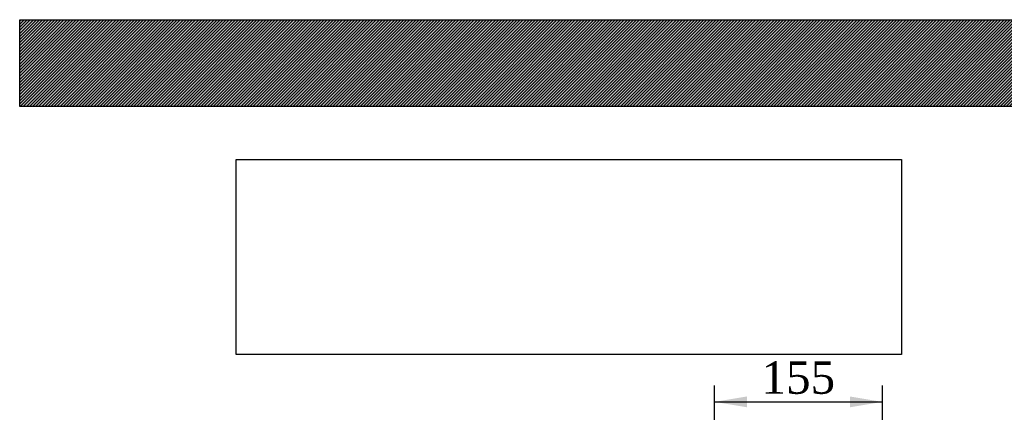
# Model space of a CAD drawing. Header units: millimetres. Extents: x 0 to 2970, y 0 to 2100.
# Tile 4 of 22: x 0 to 910, y 1738 to 2100. Entities that reach past the tile are written whole.
import ezdxf
from ezdxf.enums import TextEntityAlignment as Align

# ---------------------------------------------------------------- set-up
doc = ezdxf.new("R2010")
doc.units = ezdxf.units.MM
doc.header["$LTSCALE"] = 10
doc.layers.add('Default', color=7, linetype='Continuous')
doc.styles.add('SEACAD_Times_New_Roman', font='times.ttf')
doc.dimstyles.new('ANSImm', dxfattribs={"dimtxt": 30, "dimasz": 30, "dimexe": 15, "dimexo": 0, "dimgap": 7.5, "dimtad": 1, "dimdsep": 46, "dimtxsty": 'SEACAD_Times_New_Roman', "dimblk1": '_SE_FILLED', "dimblk2": '_SE_FILLED', "dimsah": 1, "dimcen": 15, "dimazin": 0, "dimtfac": 0.85, "dimtdec": 3, "dimtofl": 0, "dimtmove": 0, "dimatfit": 3, "dimfxl": 1, "dimarcsym": 0})
picture_1 = doc.add_image_def('image1.jpg', size_in_pixel=(4302, 1260))

# ---------------------------------------------------------------- blocks, each defined once
blk = doc.blocks.new('DMBLK28')
at = {"layer": 'Default', "linetype": 'Continuous'}
for points in [[(671.86, 1752.24), (641.86, 1747.24), (671.86, 1742.24)], [(766.86, 1752.24), (766.86, 1742.24), (796.86, 1747.24)]]:
    blk.add_hatch(color=7, dxfattribs=at).paths.add_polyline_path(points)
at = {"layer": 'Default', "color": 7, "linetype": 'Continuous'}
for p, q in [((641.86, 1360.36), (641.86, 1762.24)), ((796.86, 1675.36), (796.86, 1762.24)), ((641.86, 1747.24), (796.86, 1747.24))]:
    blk.add_line(p, q, dxfattribs=at)
at = {"layer": 'Default', "color": 7, "linetype": 'Continuous', "style": 'SEACAD_Times_New_Roman'}
blk.add_text('155', height=30, dxfattribs=at).set_placement((685.24, 1784.74), align=Align.TOP_LEFT)
blk = doc.blocks.new('_SE_FILLED')
at = {"color": 0}
blk.add_line((0, 0), (-1, 0), dxfattribs=at)
blk.add_solid([(0, 0), (-1, -0.1665), (-1, 0.1665), (0, 0)], dxfattribs=at)

msp = doc.modelspace()

# ---------------------------------------------------------------- hatches: boundary and pattern name
at = {"layer": 'Default', "linetype": 'Continuous'}
h = msp.add_hatch(dxfattribs=at)
h.set_pattern_fill('LINE', scale=0.629921, angle=45, style=0)
h.paths.add_polyline_path([(2970, 2020), (2970, 2100), (0, 2100), (0, 2020)])
msp.add_hatch(color=7, dxfattribs=at).paths.add_polyline_path([(2970, 2020), (2970, 2100), (0, 2100), (0, 2020)])

# ---------------------------------------------------------------- linework, layer by layer
at = {"layer": 'Default', "color": 7, "linetype": 'Continuous'}
for p, q in [((0, 2100), (2970, 2100)), ((0, 2020), (0, 2100)), ((2970, 2020), (0, 2020))]:
    msp.add_line(p, q, dxfattribs=at)

# ---------------------------------------------------------------- dimensions: what is measured, and where the dimension line sits
dim = msp.add_linear_dim(base=(796.861, 1747.239), p1=(641.861, 1360.363), p2=(796.861, 1675.363), text='\\A1;<>', dimstyle='ANSImm', dxfattribs=at)
dim.commit()
dim.dimension.update_dxf_attribs({"geometry": 'DMBLK28', "text_midpoint": (719.361, 1747.239), "dimtype": 160})

# ---------------------------------------------------------------- pictures from other files: only their frames are drawn
image = msp.add_image(picture_1, insert=(200, 1791.032), size_in_units=(614.571, 180))
image.dxf.flags = 7

doc.saveas('drawing.dxf')
